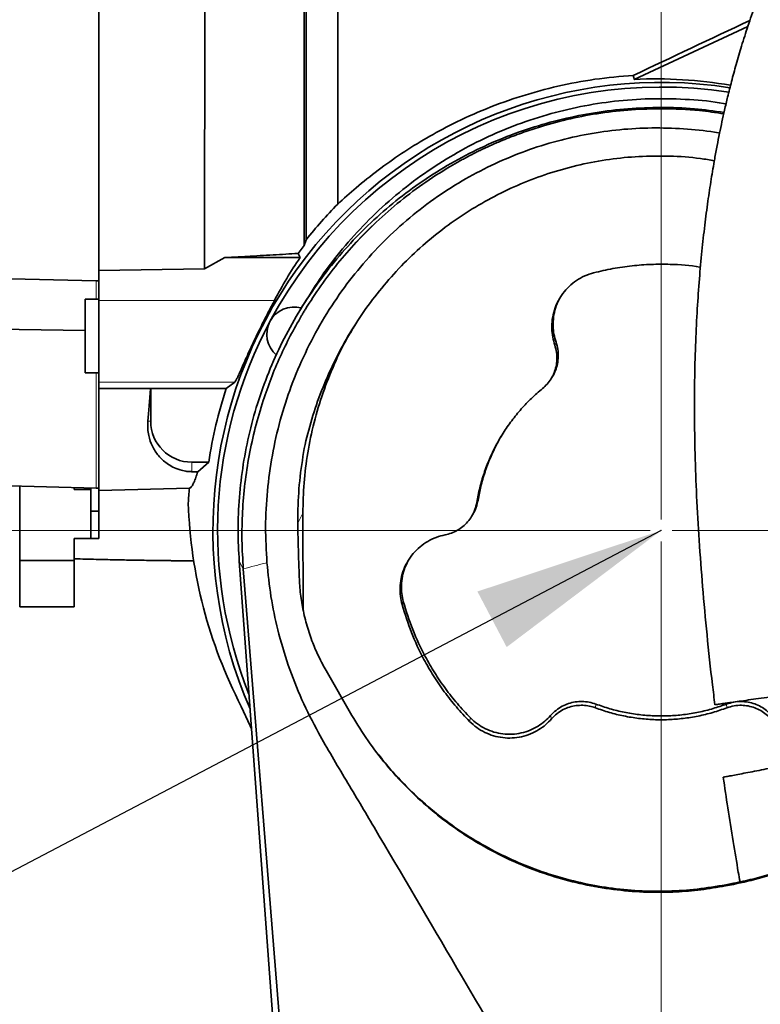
# Model space of a CAD drawing. Header units: millimetres. Extents: x 0 to 12429, y 0 to 8400.
# Tile 102 of 139: x 7152 to 7423, y 4881 to 5242. Entities that reach past the tile are written whole.
import ezdxf

# ---------------------------------------------------------------- set-up
doc = ezdxf.new("R2010")
doc.units = ezdxf.units.MM
doc.header["$LTSCALE"] = 20
doc.header["$PDSIZE"] = -1
doc.styles.add('SLDTEXTSTYLE0', font='TXT', dxfattribs={"width": 0.605})
doc.dimstyles.new('SLDDIMSTYLE1', dxfattribs={"dimtxt": 70, "dimasz": 70, "dimexe": 0, "dimexo": 0.0625, "dimgap": 17.5, "dimtad": 1, "dimdec": 0, "dimrnd": 1e-09, "dimzin": 12, "dimdsep": 46, "dimtxsty": 'SLDTEXTSTYLE0', "dimsah": 1, "dimcen": 0.09, "dimadec": 0, "dimazin": 3, "dimtfac": 1, "dimtofl": 0, "dimtmove": 0, "dimatfit": 3, "dimfxl": 1, "dimfrac": 2, "dimtolj": 1, "dimtzin": 12, "dimarcsym": 0})
doc.dimstyles.new('SLDDIMSTYLE2', dxfattribs={"dimtxt": 70, "dimasz": 70, "dimexe": 0, "dimexo": 0.0625, "dimgap": 17.5, "dimtad": 1, "dimdec": 1, "dimrnd": 1e-09, "dimzin": 12, "dimdsep": 46, "dimtxsty": 'SLDTEXTSTYLE0', "dimsah": 1, "dimcen": 0.09, "dimadec": 0, "dimazin": 3, "dimtfac": 1, "dimtmove": 0, "dimatfit": 0, "dimfxl": 1, "dimfrac": 2, "dimtolj": 1, "dimtzin": 12, "dimarcsym": 0})
doc.dimstyles.new('SLDDIMSTYLE3', dxfattribs={"dimtxt": 70, "dimasz": 70, "dimexe": 0, "dimexo": 0.0625, "dimgap": 17.5, "dimtad": 1, "dimdec": 1, "dimrnd": 1e-09, "dimzin": 12, "dimdsep": 46, "dimtxsty": 'SLDTEXTSTYLE0', "dimsah": 1, "dimcen": 0.09, "dimadec": 0, "dimazin": 3, "dimtfac": 1, "dimtofl": 0, "dimtmove": 0, "dimatfit": 3, "dimfxl": 1, "dimfrac": 2, "dimtolj": 1, "dimtzin": 12, "dimarcsym": 0})
doc.dimstyles.new('SLDDIMSTYLE5', dxfattribs={"dimtxt": 0.18, "dimasz": 70, "dimexe": 0, "dimexo": 0.0625, "dimgap": 0, "dimtad": 0, "dimtih": 1, "dimtoh": 1, "dimdec": 0, "dimrnd": 1e-09, "dimzin": 0, "dimdsep": 46, "dimtxsty": 'Standard', "dimsah": 1, "dimcen": 0.09, "dimadec": 0, "dimazin": 0, "dimtfac": 70, "dimtdec": 0, "dimtofl": 0, "dimtmove": 0, "dimatfit": 3, "dimfxl": 1, "dimfrac": 2, "dimtolj": 1, "dimtzin": 0, "dimarcsym": 0})

# ---------------------------------------------------------------- blocks, each defined once
blk = doc.blocks.new('_D_1')
at = {"color": 7, "linetype": 'Continuous', "lineweight": 0}
for p, q in [((7177, 5439.98), (5750, 5439.98)), ((5780, 5439.98), (5780, 3139.58)), ((6707.41, 3139.58), (5750, 3139.58))]:
    blk.add_line(p, q, dxfattribs=at)
at = {"color": 7, "linetype": 'Continuous', "lineweight": 18}
for points in [[(5780, 5439.98), (5770, 5369.98), (5790, 5369.98)], [(5780, 3139.58), (5790, 3209.58), (5770, 3209.58)]]:
    blk.add_solid(points, dxfattribs=at)
at = {"color": 7, "linetype": 'Continuous', "lineweight": 18, "insert": (5689.77, 4255.07), "char_height": 70, "attachment_point": 1, "rotation": 90, "style": 'SLDTEXTSTYLE0'}
blk.add_mtext('*)', dxfattribs=at)
blk = doc.blocks.new('_D_2')
at = {"color": 7, "linetype": 'Continuous', "lineweight": 0}
for p, q in [((6985.62, 5141.86), (6985.62, 5895.37)), ((8769.5, 5357.58), (8769.5, 5895.37)), ((6985.62, 5865.37), (8769.5, 5865.37))]:
    blk.add_line(p, q, dxfattribs=at)
at = {"color": 7, "linetype": 'Continuous', "lineweight": 18}
for points in [[(6985.62, 5865.37), (7055.62, 5855.37), (7055.62, 5875.37)], [(8769.5, 5865.37), (8699.5, 5875.37), (8699.5, 5855.37)]]:
    blk.add_solid(points, dxfattribs=at)
at = {"color": 7, "linetype": 'Continuous', "lineweight": 18, "insert": (7842.85, 5955.61), "char_height": 70, "attachment_point": 1, "style": 'SLDTEXTSTYLE0'}
blk.add_mtext('*)', dxfattribs=at)
blk = doc.blocks.new('_D_3')
at = {"color": 7, "linetype": 'Continuous', "lineweight": 0}
for p, q in [((5920, 5254.58), (5920, 5374.58)), ((7003.59, 5254.58), (5890, 5254.58)), ((5920, 5054.58), (5920, 5254.58)), ((7383, 5054.58), (5890, 5054.58)), ((5920, 5054.58), (5920, 4934.58))]:
    blk.add_line(p, q, dxfattribs=at)
at = {"color": 7, "linetype": 'Continuous', "lineweight": 18}
for points in [[(5920, 5254.58), (5930, 5324.58), (5910, 5324.58)], [(5920, 5054.58), (5910, 4984.58), (5930, 4984.58)]]:
    blk.add_solid(points, dxfattribs=at)
at = {"color": 7, "linetype": 'Continuous', "lineweight": 18, "insert": (5829.77, 5074.37), "char_height": 70, "attachment_point": 1, "rotation": 90, "style": 'SLDTEXTSTYLE0'}
blk.add_mtext('200', dxfattribs=at)
blk = doc.blocks.new('_D_4')
at = {"color": 7, "linetype": 'Continuous', "lineweight": 0}
for p, q in [((7383, 5054.58), (5890, 5054.58)), ((5920, 3919.58), (5920, 5054.58)), ((7383, 3919.58), (5890, 3919.58))]:
    blk.add_line(p, q, dxfattribs=at)
at = {"color": 7, "linetype": 'Continuous', "lineweight": 18}
for points in [[(5920, 5054.58), (5910, 4984.58), (5930, 4984.58)], [(5920, 3919.58), (5930, 3989.58), (5910, 3989.58)]]:
    blk.add_solid(points, dxfattribs=at)
at = {"color": 7, "linetype": 'Continuous', "lineweight": 18, "insert": (5829.77, 4452.37), "char_height": 70, "attachment_point": 1, "rotation": 90, "style": 'SLDTEXTSTYLE0'}
blk.add_mtext('*)', dxfattribs=at)
blk = doc.blocks.new('_D_6')
at = {"color": 7, "linetype": 'Continuous', "lineweight": 0}
for p, q in [((7387, 5058.58), (7387, 5615.37)), ((8569.5, 5258.58), (8569.5, 5615.37)), ((7387, 5585.37), (8569.5, 5585.37))]:
    blk.add_line(p, q, dxfattribs=at)
at = {"color": 7, "linetype": 'Continuous', "lineweight": 18}
for points in [[(7387, 5585.37), (7457, 5575.37), (7457, 5595.37)], [(8569.5, 5585.37), (8499.5, 5595.37), (8499.5, 5575.37)]]:
    blk.add_solid(points, dxfattribs=at)
at = {"color": 7, "linetype": 'Continuous', "lineweight": 18, "insert": (7943.54, 5675.61), "char_height": 70, "attachment_point": 1, "style": 'SLDTEXTSTYLE0'}
blk.add_mtext('*)', dxfattribs=at)
blk = doc.blocks.new('_D_8')
at = {"color": 7, "linetype": 'Continuous', "lineweight": 0}
for p, q in [((7391, 5054.58), (8256.08, 5054.58)), ((8226.08, 5054.58), (8226.08, 4799.58)), ((7430.9, 4799.58), (8256.08, 4799.58))]:
    blk.add_line(p, q, dxfattribs=at)
at = {"color": 7, "linetype": 'Continuous', "lineweight": 18}
for points in [[(8226.08, 5054.58), (8216.08, 4984.58), (8236.08, 4984.58)], [(8226.08, 4799.58), (8236.08, 4869.58), (8216.08, 4869.58)]]:
    blk.add_solid(points, dxfattribs=at)
at = {"color": 7, "linetype": 'Continuous', "lineweight": 18, "insert": (8135.85, 4846.87), "char_height": 70, "attachment_point": 1, "rotation": 90, "style": 'SLDTEXTSTYLE0'}
blk.add_mtext('255', dxfattribs=at)
blk = doc.blocks.new('_D_9')
at = {"color": 7, "linetype": 'Continuous', "lineweight": 0}
for p, q in [((7387, 5050.58), (7387, 2869.58)), ((7067, 3042.78), (7067, 2869.58)), ((7387, 2899.58), (7067, 2899.58))]:
    blk.add_line(p, q, dxfattribs=at)
at = {"color": 7, "linetype": 'Continuous', "lineweight": 18}
for points in [[(7067, 2899.58), (7137, 2889.58), (7137, 2909.58)], [(7387, 2899.58), (7317, 2909.58), (7317, 2889.58)]]:
    blk.add_solid(points, dxfattribs=at)
at = {"color": 7, "linetype": 'Continuous', "lineweight": 18, "insert": (7146.79, 2989.81), "char_height": 70, "attachment_point": 1, "style": 'SLDTEXTSTYLE0'}
blk.add_mtext('320', dxfattribs=at)
blk = doc.blocks.new('_D_10')
at = {"color": 7, "linetype": 'Continuous', "lineweight": 0}
for p, q in [((7387, 5050.58), (7387, 4083.11)), ((7420, 4323.68), (7420, 4083.11)), ((7387, 4113.11), (7267, 4113.11)), ((7387, 4113.11), (7420, 4113.11)), ((7420, 4113.11), (7817.6, 4113.11))]:
    blk.add_line(p, q, dxfattribs=at)
at = {"color": 7, "linetype": 'Continuous', "lineweight": 18}
for points in [[(7387, 4113.11), (7317, 4123.11), (7317, 4103.11)], [(7420, 4113.11), (7490, 4103.11), (7490, 4123.11)]]:
    blk.add_solid(points, dxfattribs=at)
at = {"color": 7, "linetype": 'Continuous', "lineweight": 18, "insert": (7710.65, 4203.34), "char_height": 70, "attachment_point": 1, "style": 'SLDTEXTSTYLE0'}
blk.add_mtext('33', dxfattribs=at)

msp = doc.modelspace()

# ---------------------------------------------------------------- linework, layer by layer
at = {"color": 7, "linetype": 'Continuous', "lineweight": 35}
for p, q in [((7181.001609, 5439.97503), (7181.001609, 5149.796746)), ((7256.893241, 5362.662904), (7256.893241, 5161.082846)), ((7268.501609, 5174.164212), (7268.501609, 5363.400932)), ((7418.718933, 5239.253961), (7377.154228, 5219.882541)), ((7256.893241, 5161.082846), (7256.243838, 5159.063673)), ((7253.976899, 5156.112625), (7256.243838, 5159.063673)), ((7219.743584, 5150.451978), (7227.163295, 5154.589461)), ((7227.163295, 5154.589461), (7234.497534, 5154.980675)), ((7254.732837, 5154.589461), (7227.163295, 5154.589461)), ((7181.001609, 5149.796746), (7219.743584, 5150.451978)), ((7181.001609, 5138.902529), (7181.001609, 5149.796746)), ((7139.891434, 5146.995892), (7180.001609, 5146.090126)), ((7180.001609, 5146.090126), (7181.001609, 5146.067438)), ((7181.001609, 5139.379774), (7176.001609, 5139.379774)), ((7176.001609, 5139.379774), (7176.001609, 5112.379774)), ((7181.001609, 5138.902529), (7181.001609, 5108.903071)), ((7257.173406, 5139.39026), (7254.513901, 5135.011882)), ((7176.001609, 5127.912077), (7139.880987, 5128.32905)), ((7176.001609, 5112.379774), (7181.001609, 5112.379774)), ((7346.715435, 5110.242822), (7347.124281, 5110.915864)), ((7181.001609, 5108.903071), (7181.001609, 5106.585348)), ((7181.001609, 5106.585348), (7199.885266, 5106.538974)), ((7181.001609, 5106.585348), (7181.001609, 5069.184517)), ((7199.885266, 5106.538974), (7200.001609, 5106.655317)), ((7200.001609, 5106.655317), (7227.680214, 5106.655317)), ((7200.001609, 5106.655317), (7200.001609, 5094.579774)), ((7230.810441, 5108.903071), (7227.680214, 5106.655317)), ((7215.001609, 5079.579774), (7221.260337, 5079.579774)), ((7217.259282, 5076.095412), (7221.260337, 5079.579774)), ((7217.259282, 5076.095412), (7215.001609, 5076.110733)), ((7139.783708, 5071.159102), (7180.001609, 5070.105959)), ((7152.001609, 5070.839165), (7152.001609, 5049.579774)), ((7172.001609, 5069.579774), (7172.001609, 5070.315447)), ((7172.001609, 5069.579774), (7178.001609, 5069.579774)), ((7178.001609, 5070.158331), (7178.001609, 5061.579774)), ((7180.001609, 5070.105959), (7181.001609, 5070.079774)), ((7181.001609, 5069.184517), (7214.153061, 5070.052619)), ((7181.001609, 5069.184517), (7181.001609, 5061.579774)), ((7181.001609, 5061.579774), (7178.001609, 5061.579774)), ((7178.001609, 5061.579774), (7178.001609, 5051.579774)), ((7181.001609, 5061.579774), (7181.001609, 5051.579774)), ((7255.748899, 5060.911948), (7255.847157, 5025.421306)), ((7317.519034, 5059.674309), (7317.926468, 5060.345037)), ((7152.001609, 5043.579774), (7152.001609, 5049.579774)), ((7172.001609, 5043.579774), (7172.001609, 5051.579774)), ((7172.001609, 5051.579774), (7178.001609, 5051.579774)), ((7181.001609, 5051.579774), (7178.001609, 5051.579774)), ((7172.001609, 5043.579774), (7152.001609, 5043.579774)), ((7152.001609, 5043.579774), (7152.001609, 5026.579774)), ((7172.001609, 5043.579774), (7172.001609, 5026.579774)), ((7287.796891, 4286.99746), (7232.415554, 5043.25938)), ((7233.922013, 5040.463248), (7250.682362, 4831.466904)), ((7152.001609, 5026.579774), (7172.001609, 5026.579774)), ((7264.240832, 5003.215148), (7273.716091, 4986.780321)), ((7410.601387, 4924.301776), (7413.450847, 4924.853847)), ((7413.533899, 4925.265646), (7410.684439, 4924.713575))]:
    msp.add_line(p, q, dxfattribs=at)
at = {"color": 8, "linetype": 'Continuous', "lineweight": 18}
for p, q in [((7180.001609, 5146.090126), (7180.001609, 5139.379774)), ((7181.001609, 5138.902529), (7245.358867, 5138.902529)), ((7348.043635, 5122.509738), (7348.491758, 5123.579711)), ((7180.001609, 5112.379774), (7180.001609, 5070.105959)), ((7181.001609, 5108.903071), (7230.810441, 5108.903071)), ((7198.93891, 5094.579774), (7200.001609, 5094.579774)), ((7215.001609, 5076.110733), (7215.001609, 5079.579774)), ((7319.449359, 5064.863727), (7319.917005, 5065.699836)), ((7253.971339, 5057.478418), (7255.748899, 5060.911948)), ((7233.922013, 5040.463248), (7232.415554, 5043.25938)), ((7292.086365, 5027.430311), (7292.543157, 5028.472289)), ((7362.910319, 4989.566963), (7363.076377, 4990.927725)), ((7411.079622, 4989.561973), (7410.913655, 4990.92277)), ((7316.811324, 4984.595047), (7317.148398, 4985.844565)), ((7346.843519, 4985.509405), (7346.486782, 4986.737686)), ((7410.601387, 4924.301776), (7410.684439, 4924.713575)), ((7413.450847, 4924.853847), (7413.533899, 4925.265646))]:
    msp.add_line(p, q, dxfattribs=at)
at = {"color": 7, "linetype": 'Continuous', "lineweight": 35, "flags": 128}
for points in [[(7377.154228, 5219.882541), (7376.959535, 5220.63713), (7376.774348, 5221.353582)], [(7254.732837, 5154.589461), (7254.339094, 5155.381977), (7253.977042, 5156.112787)], [(7236.911658, 4981.862662), (7236.413059, 4982.900903), (7233.192196, 4990.101589)]]:
    msp.add_lwpolyline(points, dxfattribs=at)
at = {"color": 7, "linetype": 'Continuous', "lineweight": 18}
msp.add_circle((7306.148775, 5183.703577), 344.814932, dxfattribs=at)
at = {"color": 7, "linetype": 'Continuous', "lineweight": 35}
for centre, radius, start, end in [((7387.001609, 5054.579774), 164.209631, 81.16995299, 203.46846453), ((7387.001609, 5054.579774), 162.5, 81.22948088, 151.875), ((7252.508617, 5126.467776), 10, 74.5611818, 229.83411289), ((7387.001609, 5054.579774), 162.5, 151.875, 201.66367989), ((7387.001609, 5054.579774), 167.616137, 161.89958267, 171.42231057), ((7215.001609, 5094.579774), 15, 180, 270), ((7387.001609, 5054.579774), 173.538216, 174.88464373, 176.69654689)]:
    msp.add_arc(centre, radius, start, end, dxfattribs=at)
for centre, major_axis, ratio, start_param, end_param in [((7431.449731, 5254.579774), (267.744188, 127.357452), 0.0225117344, 4.4960391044, 4.657007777), ((7384.916575, 5055.574284), (148.478988, -70.820845), 0.9999013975, 1.84771447, 2.0630217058), ((7387.001609, 5064.585454), (0, 160.200696), 0.9980476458, 0.9742117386, 1.0884040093), ((7194.066221, 5254.579774), (0, 185.052973), 0.0524078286, 3.6680008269, 3.7851079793), ((7387.001609, 5070.38014), (0, 174.064732), 0.9958716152, 1.6041255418, 2.0501428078)]:
    msp.add_ellipse(centre, major_axis=major_axis, ratio=ratio, start_param=start_param, end_param=end_param, dxfattribs=at)
for points, knots in [([(7219.743584, 5150.451978), (7219.744905, 5153.2541), (7219.747548, 5158.858343), (7219.75089, 5167.669009), (7219.756099, 5176.757022), (7219.761067, 5187.693824), (7219.763064, 5200.552432), (7219.76694, 5215.539183), (7219.769403, 5230.951526), (7219.768878, 5246.534086), (7219.770589, 5262.024369), (7219.768924, 5277.46295), (7219.766698, 5292.886716), (7219.765174, 5308.034416), (7219.758982, 5322.656677), (7219.754202, 5336.806653), (7219.748054, 5350.50315), (7219.738776, 5363.508354), (7219.731894, 5375.613999), (7219.721512, 5386.879993), (7219.710388, 5397.304989), (7219.700054, 5406.701365), (7219.684849, 5414.925787), (7219.671224, 5422.037639), (7219.656064, 5428.016244), (7219.638599, 5432.414444), (7219.625476, 5435.468385), (7219.611805, 5437.463742), (7219.594868, 5438.727482), (7219.584799, 5438.885711), (7219.579764, 5438.964825)], [0, 0, 0, 0, 0.0251789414, 0.0503578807, 0.0758440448, 0.1013302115, 0.1396245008, 0.1779187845, 0.21732562, 0.2567324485, 0.2950263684, 0.3333202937, 0.3727267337, 0.4121331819, 0.4504272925, 0.4887213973, 0.5281280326, 0.567534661, 0.6058286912, 0.6441227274, 0.68352927, 0.7229358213, 0.761230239, 0.7995246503, 0.8389315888, 0.8783385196, 0.908487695, 0.9386368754, 0.9693184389, 1, 1, 1, 1]), ([(7585.357203, 5420.383928), (7584.538107, 5420.296634), (7582.433461, 5420.072336), (7579.23587, 5419.441358), (7575.938187, 5418.650604), (7573.049452, 5417.820168), (7569.521321, 5416.673372), (7565.315634, 5415.086697), (7560.012995, 5412.776216), (7554.185812, 5409.887855), (7548.003648, 5406.447778), (7542.394917, 5403.013124), (7537.637627, 5399.88696), (7533.871863, 5397.283486), (7530.726663, 5395.018564), (7527.966232, 5392.968188), (7525.143296, 5390.812152), (7521.845831, 5388.213204), (7518.252368, 5385.277233), (7514.417131, 5382.027486), (7510.414237, 5378.51066), (7506.178096, 5374.642259), (7501.865371, 5370.545895), (7497.620184, 5366.355985), (7492.708974, 5361.324636), (7487.194072, 5355.407182), (7481.146456, 5348.549607), (7474.766917, 5340.912558), (7468.035366, 5332.337795), (7460.903725, 5322.568912), (7453.916768, 5312.236136), (7448.493173, 5303.525904), (7444.61758, 5296.902359), (7442.322834, 5292.844219), (7440.323045, 5289.19252), (7438.663207, 5286.074463), (7437.329379, 5283.507448), (7436.184762, 5281.260642), (7434.993855, 5278.880055), (7433.533215, 5275.893083), (7431.714099, 5272.057072), (7429.565469, 5267.344239), (7427.124703, 5261.721395), (7424.361858, 5254.962814), (7421.518621, 5247.459915), (7418.821725, 5239.680355), (7416.495948, 5232.361197), (7414.509501, 5225.568201), (7412.821757, 5219.326425), (7411.419151, 5213.745119), (7410.260238, 5208.818555), (7409.276665, 5204.383955), (7408.367445, 5200.046796), (7407.473324, 5195.519869), (7406.438299, 5189.922304), (7405.290173, 5183.129246), (7404.073507, 5175.013686), (7402.927685, 5166.223577), (7401.881391, 5156.752805), (7400.957932, 5146.544042), (7400.18345, 5135.509412), (7399.594554, 5123.563134), (7399.237088, 5110.686088), (7399.156108, 5096.908437), (7399.390685, 5082.275539), (7399.964536, 5066.839337), (7400.887557, 5050.634509), (7402.158011, 5033.696192), (7403.797502, 5016.067844), (7405.313921, 5001.665102), (7406.390417, 4993.138903), (7406.698816, 4990.696284)], [0, 0, 0, 0, 0.007112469, 0.0182752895, 0.0278485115, 0.036271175, 0.0445315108, 0.0603247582, 0.0762792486, 0.0966053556, 0.1181454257, 0.1387793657, 0.1535812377, 0.166906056, 0.1776507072, 0.1860946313, 0.1956345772, 0.207120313, 0.2205789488, 0.2332893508, 0.2473898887, 0.2627023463, 0.2779925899, 0.2930141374, 0.3077494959, 0.3302900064, 0.3520360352, 0.3729490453, 0.3996461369, 0.4260100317, 0.4525260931, 0.4791043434, 0.48917099, 0.4986135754, 0.5067283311, 0.5135387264, 0.5190658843, 0.5233285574, 0.5278951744, 0.5341364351, 0.5420250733, 0.5515269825, 0.562601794, 0.5751969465, 0.5903384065, 0.6043616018, 0.6171519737, 0.6287659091, 0.6392515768, 0.6486471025, 0.6565336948, 0.6634976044, 0.6702994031, 0.6775625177, 0.6852863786, 0.6970525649, 0.7097600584, 0.7234222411, 0.7380564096, 0.7536851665, 0.7705783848, 0.7889139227, 0.808703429, 0.8299544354, 0.8526693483, 0.87685879, 0.9025359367, 0.9296792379, 0.9582193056, 0.9880305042, 1, 1, 1, 1]), ([(7256.243838, 5159.063673), (7256.243825, 5161.333724), (7256.2438, 5165.873821), (7256.243803, 5173.089091), (7256.243852, 5180.585378), (7256.24383, 5189.498134), (7256.243808, 5199.892967), (7256.243863, 5211.950807), (7256.243818, 5224.431176), (7256.243798, 5235.83164), (7256.243858, 5245.902119), (7256.243816, 5255.87968), (7256.243803, 5267.169644), (7256.24386, 5279.793487), (7256.243812, 5292.359191), (7256.243817, 5304.652035), (7256.243844, 5316.470394), (7256.243774, 5327.859991), (7256.24383, 5338.832954), (7256.243831, 5349.203506), (7256.243807, 5358.805756), (7256.243868, 5367.686753), (7256.243811, 5375.842341), (7256.243821, 5383.119487), (7256.24384, 5389.409822), (7256.243771, 5394.764723), (7256.243831, 5399.163934), (7256.243842, 5402.151598), (7256.243795, 5404.059922), (7256.243821, 5405.214492), (7256.243851, 5405.942949), (7256.243831, 5406.034183), (7256.243821, 5406.0798)], [0, 0, 0, 0, 0.02536856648, 0.05073707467, 0.07644500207, 0.10215295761, 0.13907027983, 0.17598769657, 0.21397911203, 0.25197025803, 0.27734165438, 0.30279612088, 0.33968023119, 0.3765644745, 0.41451981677, 0.45247491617, 0.48935382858, 0.52623258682, 0.56418118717, 0.60213005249, 0.63904856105, 0.67596723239, 0.71396005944, 0.75195265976, 0.78883176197, 0.82571068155, 0.86365951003, 0.9016085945, 0.92605488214, 0.950501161, 0.97525057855, 1, 1, 1, 1]), ([(7376.774348, 5221.353582), (7372.067136, 5220.956085), (7362.789705, 5220.172658), (7349.12556, 5217.540996), (7335.850908, 5213.938424), (7322.952594, 5209.306148), (7311.333942, 5204.077236), (7300.996338, 5198.477084), (7291.849011, 5192.772739), (7283.223302, 5186.657056), (7275.372452, 5180.416208), (7270.722047, 5176.184658), (7268.501609, 5174.164212)], [0, 0, 0, 0, 0.1141683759, 0.22501414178, 0.33628798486, 0.44752129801, 0.55831157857, 0.64811129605, 0.73821740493, 0.82827383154, 0.91800556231, 1, 1, 1, 1]), ([(7257.231494, 5139.352476), (7259.255679, 5142.583055), (7263.55293, 5149.441421), (7271.225831, 5159.17046), (7280.001412, 5168.726216), (7289.687836, 5177.558103), (7300.058303, 5185.502874), (7310.923241, 5192.446337), (7322.286964, 5198.446773), (7334.24203, 5203.496491), (7346.550999, 5207.480549), (7358.992005, 5210.36821), (7371.585144, 5212.206834), (7384.419062, 5213.006445), (7397.231932, 5212.584718), (7406.042772, 5211.832818), (7410.450607, 5210.957077), (7410.760395, 5210.895529)], [0, 0, 0, 0, 0.0636042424, 0.1350288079, 0.2064513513, 0.2799968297, 0.3535435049, 0.4242690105, 0.494993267, 0.5678129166, 0.6406335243, 0.7106971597, 0.7807605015, 0.8528733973, 0.9249856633, 0.9947279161, 1, 1, 1, 1]), ([(7232.419043, 5043.259635), (7232.221398, 5047.03211), (7231.811414, 5054.857527), (7232.335365, 5066.753395), (7233.759039, 5078.849417), (7236.139352, 5090.797865), (7239.439338, 5102.524282), (7243.650592, 5113.955855), (7248.756013, 5125.016975), (7254.713607, 5135.643267), (7261.481651, 5145.772683), (7269.018977, 5155.343548), (7277.284208, 5164.293685), (7286.234157, 5172.559273), (7295.804956, 5180.097017), (7305.934419, 5186.865521), (7316.560874, 5192.823555), (7327.622307, 5197.929541), (7339.054338, 5202.140885), (7350.781471, 5205.442595), (7362.730102, 5207.818139), (7374.828619, 5209.260832), (7386.999515, 5209.726887), (7398.778761, 5209.324063), (7406.422587, 5208.293816), (7410.044484, 5207.805651)], [0, 0, 0, 0, 0.0408762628, 0.0847915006, 0.1287043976, 0.1726128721, 0.2165124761, 0.2604013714, 0.3042777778, 0.3481403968, 0.3919884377, 0.4358189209, 0.4796316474, 0.5234266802, 0.5672047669, 0.6109671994, 0.6547130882, 0.6984443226, 0.7421630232, 0.7858717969, 0.8295735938, 0.8732690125, 0.9169612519, 0.9606534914, 1, 1, 1, 1]), ([(7387.374886, 5209.144924), (7383.626882, 5209.076565), (7376.122166, 5208.939687), (7364.901104, 5207.646737), (7353.755115, 5205.627713), (7346.476619, 5203.57646), (7342.837569, 5202.550889)], [0, 0, 0, 0, 0.2487664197, 0.4981108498, 0.7490690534, 1, 1, 1, 1]), ([(7409.920405, 5207.246269), (7406.964472, 5207.709866), (7399.499775, 5208.880602), (7391.940672, 5209.04539), (7387.374886, 5209.144924)], [0, 0, 0, 0, 0.3959883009, 1, 1, 1, 1]), ([(7242.56537, 5042.75265), (7242.329996, 5047.123424), (7241.858397, 5055.880777), (7242.589312, 5069.056901), (7244.363055, 5082.138658), (7247.282018, 5094.993815), (7251.333164, 5107.531562), (7256.467029, 5119.679879), (7262.651322, 5131.360846), (7269.757752, 5142.315679), (7277.738477, 5152.467618), (7286.483972, 5161.790434), (7296.025233, 5170.333676), (7306.095032, 5177.854163), (7316.604933, 5184.31569), (7327.430664, 5189.764077), (7338.683963, 5194.286901), (7350.133687, 5197.796912), (7361.704766, 5200.268557), (7373.308358, 5201.738066), (7384.991584, 5202.276764), (7396.564522, 5201.74508), (7404.388526, 5200.992648), (7408.255333, 5200.188186), (7408.399101, 5200.158276)], [0, 0, 0, 0, 0.0505997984, 0.1013825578, 0.1521592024, 0.2027506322, 0.252978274, 0.3033999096, 0.3538126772, 0.4040281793, 0.452266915, 0.5006988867, 0.5491213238, 0.5973470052, 0.642797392, 0.6884224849, 0.7340466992, 0.7794958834, 0.8233411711, 0.867348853, 0.9113601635, 0.9552104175, 0.9983347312, 1, 1, 1, 1]), ([(7342.837569, 5202.550889), (7341.790199, 5202.224734), (7339.697699, 5201.573122), (7336.589851, 5200.51103), (7333.509102, 5199.388448), (7330.456665, 5198.198915), (7327.013789, 5196.772585), (7323.870148, 5195.373832), (7321.237032, 5194.128098), (7319.717361, 5193.383753), (7318.553712, 5192.800888), (7317.32652, 5192.176339), (7315.823922, 5191.390729), (7314.131825, 5190.477962), (7312.449305, 5189.54207), (7307.929719, 5186.951874), (7300.775117, 5182.404348), (7291.341179, 5175.422141), (7285.544495, 5170.205208), (7282.649805, 5167.600028)], [0, 0, 0, 0, 0.0468612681, 0.0936222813, 0.1402935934, 0.1869343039, 0.2335721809, 0.2995003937, 0.3339166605, 0.3580267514, 0.3717999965, 0.3895246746, 0.416859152, 0.4442454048, 0.4716713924, 0.4991234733, 0.6668326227, 0.8336262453, 1, 1, 1, 1]), ([(7406.485565, 5190.062569), (7404.791885, 5190.358774), (7399.3785, 5191.305512), (7390.099677, 5191.877807), (7378.94211, 5191.795467), (7368.000515, 5190.695059), (7357.347725, 5188.734024), (7346.889515, 5185.902112), (7336.762578, 5182.239018), (7327.03397, 5177.758847), (7317.740858, 5172.532153), (7308.902001, 5166.591044), (7300.521139, 5159.932514), (7292.668693, 5152.567116), (7285.380591, 5144.545936), (7278.755956, 5135.994414), (7272.779932, 5126.885269), (7267.512327, 5117.247546), (7262.999307, 5107.130688), (7259.232896, 5096.724637), (7257.426419, 5089.599987), (7256.524556, 5086.043085)], [0, 0, 0, 0, 0.02559502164, 0.08180743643, 0.13779752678, 0.19113371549, 0.24466597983, 0.29819954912, 0.35153752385, 0.40412533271, 0.45689333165, 0.50966789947, 0.56226469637, 0.61605865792, 0.6700278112, 0.72400542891, 0.77781097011, 0.83326772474, 0.88889644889, 0.94453280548, 1, 1, 1, 1]), ([(7256.893241, 5161.082846), (7258.769741, 5163.352954), (7262.540743, 5167.914947), (7266.50834, 5172.074505), (7268.501609, 5174.164212)], [0, 0, 0, 0, 0.4976130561, 1, 1, 1, 1]), ([(7256.681298, 5135.679107), (7258.516934, 5138.551345), (7262.188152, 5144.295739), (7268.438165, 5152.474669), (7275.198128, 5160.323688), (7280.165893, 5165.174562), (7282.649805, 5167.600028)], [0, 0, 0, 0, 0.2477727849, 0.495538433, 0.7477662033, 1, 1, 1, 1]), ([(7234.497534, 5154.980675), (7234.742933, 5154.993945), (7238.237849, 5155.182939), (7244.951337, 5155.550156), (7250.966633, 5155.92514), (7253.976746, 5156.112786)], [0, 0, 0, 0, 0.0363565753, 0.5177833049, 1, 1, 1, 1]), ([(7401.401214, 5151.070942), (7401.326423, 5151.086122), (7397.688258, 5151.824533), (7391.612685, 5152.115692), (7383.312787, 5152.169265), (7376.277585, 5151.632314), (7369.231156, 5150.637457), (7364.590202, 5149.536057), (7362.263597, 5148.983903)], [0, 0, 0, 0, 0.0058036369, 0.2823143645, 0.4594224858, 0.6374301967, 0.8182364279, 1, 1, 1, 1]), ([(7362.263597, 5148.983903), (7361.164279, 5148.639328), (7358.965635, 5147.950176), (7355.941767, 5146.24056), (7353.238757, 5144.077501), (7350.932814, 5141.488598), (7349.103333, 5138.546157), (7347.782858, 5135.342201), (7347.028003, 5131.957601), (7346.857384, 5128.630538), (7347.177704, 5125.443135), (7347.754991, 5123.487536), (7348.043635, 5122.509738)], [0, 0, 0, 0, 0.1023208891, 0.2046424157, 0.3070036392, 0.4093647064, 0.5116857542, 0.6140065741, 0.7164117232, 0.8188176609, 0.9094088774, 1, 1, 1, 1]), ([(7245.358867, 5138.902529), (7244.993584, 5138.206595), (7244.26277, 5136.814254), (7242.963648, 5134.337886), (7241.591267, 5131.670544), (7240.135917, 5128.776721), (7238.642655, 5125.713146), (7237.14751, 5122.550191), (7235.734343, 5119.461119), (7234.457692, 5116.603299), (7233.352042, 5114.091976), (7232.44455, 5112.040597), (7231.73117, 5110.488768), (7231.143003, 5109.304589), (7230.928505, 5109.045615), (7230.810441, 5108.903071)], [0, 0, 0, 0, 0.0747017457, 0.1494541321, 0.2238935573, 0.298346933, 0.378782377, 0.4592042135, 0.5401614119, 0.6210840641, 0.6972914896, 0.7734665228, 0.8437387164, 0.913990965, 1, 1, 1, 1]), ([(7350.369526, 5140.424996), (7350.114098, 5140.035376), (7349.233484, 5138.692124), (7348.265818, 5136.129631), (7347.493135, 5132.824658), (7347.3348, 5129.582066), (7347.641985, 5126.454459), (7348.206399, 5124.545067), (7348.491758, 5123.579711)], [0, 0, 0, 0, 0.07969478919, 0.27475595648, 0.46445406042, 0.6596592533, 0.82792952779, 1, 1, 1, 1]), ([(7256.681298, 5135.679107), (7256.440368, 5135.284436), (7255.958576, 5134.495205), (7255.48738, 5133.699622), (7255.251816, 5133.301887)], [0, 0, 0, 0, 0.5000716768, 1, 1, 1, 1]), ([(7255.251816, 5133.301887), (7253.850654, 5130.83765), (7251.043696, 5125.901025), (7247.343613, 5118.203562), (7243.997241, 5110.313007), (7242.136478, 5104.900423), (7241.205141, 5102.191355)], [0, 0, 0, 0, 0.2485858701, 0.4979940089, 0.7487395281, 1, 1, 1, 1]), ([(7255.748899, 5060.911948), (7255.827944, 5064.607201), (7255.986033, 5071.997712), (7257.397497, 5083.117772), (7259.704616, 5094.18658), (7262.950932, 5105.02404), (7267.105294, 5115.416638), (7271.067164, 5123.704488), (7273.960649, 5128.350531), (7274.901371, 5129.861038)], [0, 0, 0, 0, 0.1529314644, 0.3058631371, 0.4632407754, 0.6206187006, 0.7734878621, 0.92635705, 1, 1, 1, 1]), ([(7348.043635, 5122.509738), (7348.293132, 5121.624508), (7348.792122, 5119.854061), (7348.893248, 5117.182026), (7348.555782, 5114.648884), (7347.829637, 5112.299277), (7346.70897, 5110.114732), (7345.285631, 5108.15637), (7344.103869, 5107.089981), (7343.528975, 5106.571213)], [0, 0, 0, 0, 0.1562854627, 0.3125686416, 0.4514534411, 0.590334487, 0.7293318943, 0.8683275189, 1, 1, 1, 1]), ([(7348.491758, 5123.579711), (7348.740148, 5122.711672), (7349.24547, 5120.945752), (7349.370042, 5118.265422), (7349.073433, 5115.65346), (7348.32211, 5113.252306), (7347.643486, 5111.64475), (7347.134059, 5110.943413), (7347.11278, 5110.914117)], [0, 0, 0, 0, 0.2054577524, 0.417979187, 0.6073599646, 0.8022192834, 0.9917386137, 1, 1, 1, 1]), ([(7343.528975, 5106.571213), (7342.163918, 5105.396059), (7339.433801, 5103.045748), (7335.673442, 5099.092164), (7332.191432, 5094.835662), (7329.068825, 5090.306622), (7326.342217, 5085.584175), (7323.992745, 5080.66225), (7322.036804, 5075.522509), (7320.46735, 5070.23755), (7319.786362, 5066.642714), (7319.449359, 5064.863727)], [0, 0, 0, 0, 0.109776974, 0.2195541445, 0.3321887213, 0.4448237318, 0.5546010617, 0.664378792, 0.7770145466, 0.8896505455, 1, 1, 1, 1]), ([(7233.922013, 5040.463248), (7233.709987, 5043.958613), (7233.286443, 5050.940986), (7233.533746, 5061.416695), (7234.409136, 5071.808915), (7235.983228, 5082.08047), (7238.169989, 5092.24128), (7240.191757, 5098.8692), (7241.205141, 5102.191355)], [0, 0, 0, 0, 0.1678961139, 0.3353907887, 0.5020532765, 0.6678027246, 0.8334906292, 1, 1, 1, 1]), ([(7215.001609, 5076.110733), (7214.800987, 5076.114652), (7214.048019, 5076.12936), (7212.459481, 5076.304355), (7210.241413, 5076.849183), (7207.988998, 5077.793704), (7205.363687, 5079.468268), (7202.699465, 5081.908029), (7200.475605, 5085.348136), (7199.32081, 5088.751198), (7198.822437, 5091.870521), (7198.900089, 5093.676775), (7198.93891, 5094.579774)], [0, 0, 0, 0, 0.0112569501, 0.0422489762, 0.0972307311, 0.1861420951, 0.2754730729, 0.4493344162, 0.6238309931, 0.7978476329, 0.898938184, 1, 1, 1, 1]), ([(7328.913551, 5089.868369), (7328.167349, 5088.612684), (7326.500989, 5085.808584), (7324.342543, 5081.168301), (7322.396233, 5076.024885), (7320.885247, 5070.843399), (7320.230121, 5067.363192), (7319.917005, 5065.699836)], [0, 0, 0, 0, 0.1688243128, 0.3770057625, 0.5906877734, 0.8043703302, 1, 1, 1, 1]), ([(7256.524556, 5086.043085), (7255.857048, 5082.127589), (7254.522018, 5074.296507), (7253.789164, 5062.340754), (7253.975404, 5050.32626), (7254.2416, 5042.277314), (7254.374726, 5038.25201)], [0, 0, 0, 0, 0.2478287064, 0.4956630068, 0.7477794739, 1, 1, 1, 1]), ([(7217.259282, 5076.095412), (7217.012288, 5075.360058), (7216.518299, 5073.889346), (7215.865747, 5072.241667), (7215.261425, 5071.025112), (7214.686412, 5070.22103), (7214.336614, 5070.110292), (7214.154561, 5070.052658)], [0, 0, 0, 0, 0.1954237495, 0.3908482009, 0.5882842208, 0.7857204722, 1, 1, 1, 1]), ([(7319.449359, 5064.863727), (7319.24821, 5063.966277), (7318.845914, 5062.171389), (7317.665103, 5059.772256), (7316.164413, 5057.703691), (7314.408867, 5055.981171), (7312.384521, 5054.591272), (7310.200822, 5053.543995), (7308.653566, 5053.167092), (7307.900658, 5052.983687)], [0, 0, 0, 0, 0.1562601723, 0.3125182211, 0.4513867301, 0.5902515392, 0.7292525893, 0.868251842, 1, 1, 1, 1]), ([(7319.917005, 5065.699836), (7319.715922, 5064.823131), (7319.306843, 5063.03958), (7318.546364, 5061.244172), (7317.95605, 5060.417865), (7317.907178, 5060.349455)], [0, 0, 0, 0, 0.4699807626, 0.9561195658, 1, 1, 1, 1]), ([(7307.900658, 5052.983687), (7306.782316, 5052.707087), (7304.545625, 5052.153885), (7301.422778, 5050.632685), (7298.592415, 5048.639248), (7296.132299, 5046.19646), (7294.126098, 5043.37163), (7292.611926, 5040.254616), (7291.651233, 5036.922662), (7291.277181, 5033.612322), (7291.401695, 5030.411276), (7291.858142, 5028.423966), (7292.086365, 5027.430311)], [0, 0, 0, 0, 0.1023206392, 0.2046419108, 0.3070027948, 0.4093635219, 0.5116835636, 0.6140033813, 0.7164077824, 0.8188129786, 0.9094065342, 1, 1, 1, 1]), ([(7172.000795, 5044.171856), (7172.401061, 5044.160014), (7175.397674, 5044.071361), (7180.616179, 5043.947016), (7187.282476, 5043.800418), (7192.829009, 5043.696938), (7197.259212, 5043.624513), (7200.544205, 5043.577105), (7202.750607, 5043.548215), (7204.235603, 5043.529994), (7205.479319, 5043.515471), (7206.864311, 5043.500168), (7209.344492, 5043.474901), (7212.339274, 5043.447565), (7214.794295, 5043.434518), (7215.77005, 5043.429333)], [0, 0, 0, 0, 0.02741108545, 0.2052144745, 0.35742119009, 0.48409154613, 0.58529331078, 0.66109014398, 0.70933402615, 0.73660897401, 0.76298675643, 0.79464959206, 0.83159231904, 0.93306590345, 1, 1, 1, 1]), ([(7339.457468, 4847.823259), (7330.364065, 4863.276522), (7311.147589, 4895.932859), (7288.611674, 4934.402766), (7271.575485, 4963.0711), (7262.367795, 4978.43857), (7255.18318, 4992.457179), (7250.216641, 5005.093112), (7246.475813, 5017.757854), (7243.847168, 5030.335173), (7242.992638, 5038.613472), (7242.56537, 5042.75265)], [0, 0, 0, 0, 0.245007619, 0.5177580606, 0.6092259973, 0.7006854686, 0.7624805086, 0.8243962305, 0.886196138, 0.9430976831, 1, 1, 1, 1]), ([(7294.471925, 5043.693661), (7293.998194, 5042.796455), (7293.006182, 5040.917672), (7292.125167, 5037.753353), (7291.753087, 5034.535988), (7291.871724, 5031.39326), (7292.317686, 5029.453167), (7292.543157, 5028.472289)], [0, 0, 0, 0, 0.1929504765, 0.4040459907, 0.6212697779, 0.8085204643, 1, 1, 1, 1]), ([(7254.374726, 5038.25201), (7254.478922, 5036.161605), (7254.687315, 5031.980763), (7255.68466, 5025.718127), (7257.192598, 5019.502183), (7259.186034, 5013.644539), (7261.517485, 5008.190408), (7263.331368, 5004.87664), (7264.240832, 5003.215148)], [0, 0, 0, 0, 0.1705791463, 0.3411607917, 0.5166811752, 0.6922023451, 0.8456731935, 1, 1, 1, 1]), ([(7413.450847, 4924.853847), (7416.927192, 4925.616074), (7423.892388, 4927.14327), (7434.061167, 4930.519684), (7443.934384, 4934.645571), (7453.412952, 4939.572846), (7462.431225, 4945.27056), (7470.949392, 4951.685302), (7478.908255, 4958.756178), (7486.266381, 4966.45273), (7492.957913, 4974.749366), (7498.959221, 4983.584844), (7504.212668, 4992.85832), (7508.724299, 5002.590062), (7512.405691, 5012.738534), (7515.315274, 5023.227699), (7516.501318, 5030.364516), (7517.093836, 5033.929896)], [0, 0, 0, 0, 0.06591315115, 0.13206342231, 0.19821503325, 0.26413001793, 0.33001715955, 0.39613586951, 0.46225919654, 0.52815265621, 0.59465805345, 0.66139107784, 0.72812982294, 0.79464304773, 0.86305434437, 0.93158527, 1, 1, 1, 1]), ([(7292.086365, 5027.430311), (7293.153082, 5023.996715), (7295.299562, 5017.087523), (7299.39281, 5008.418888), (7303.548346, 5001.22641), (7307.515794, 4995.400976), (7311.90034, 4989.800206), (7315.171454, 4986.333147), (7316.811324, 4984.595047)], [0, 0, 0, 0, 0.2156172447, 0.4338718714, 0.5735815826, 0.7139999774, 0.8566229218, 1, 1, 1, 1]), ([(7292.543157, 5028.472289), (7293.610427, 5025.038775), (7295.758152, 5018.129328), (7299.85066, 5009.48136), (7303.993361, 5002.327033), (7307.930727, 4996.554359), (7312.279747, 4991.00401), (7315.522686, 4987.567377), (7317.148398, 4985.844565)], [0, 0, 0, 0, 0.2166704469, 0.4360177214, 0.5752116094, 0.7151063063, 0.8571804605, 1, 1, 1, 1]), ([(7412.678923, 4991.540205), (7413.604456, 4991.670903), (7415.48153, 4991.93597), (7418.89227, 4992.417612), (7422.684165, 4992.953078), (7426.679824, 4993.517318), (7430.806905, 4994.100117), (7434.827489, 4994.667877), (7438.749472, 4995.221713), (7442.405115, 4995.737938), (7445.796454, 4996.216841), (7448.817006, 4996.643383), (7451.423586, 4997.011466), (7453.541917, 4997.310603), (7455.075217, 4997.527125), (7455.978355, 4997.65466), (7456.019406, 4997.660457), (7456.03761, 4997.663028)], [0, 0, 0, 0, 0.0677716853, 0.137447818, 0.2052445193, 0.2751622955, 0.3403681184, 0.4075722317, 0.4710661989, 0.5363800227, 0.6003675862, 0.666083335, 0.7325290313, 0.8007132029, 0.8707827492, 0.9426982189, 1, 1, 1, 1]), ([(7346.486782, 4986.737686), (7347.12644, 4987.396407), (7348.405747, 4988.713837), (7350.674617, 4990.171122), (7353.073162, 4991.19562), (7355.542733, 4991.790438), (7358.073713, 4991.94767), (7360.627369, 4991.711839), (7362.254069, 4991.191009), (7363.076377, 4990.927725)], [0, 0, 0, 0, 0.1510811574, 0.302159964, 0.4410477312, 0.5799312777, 0.7189241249, 0.8579142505, 1, 1, 1, 1]), ([(7363.076377, 4990.927725), (7364.776698, 4990.333015), (7368.177343, 4989.143592), (7373.483346, 4987.867023), (7378.913393, 4986.986005), (7384.399529, 4986.556025), (7389.853652, 4986.568984), (7395.290684, 4987.011359), (7400.718499, 4987.90667), (7405.966097, 4989.186179), (7409.31212, 4990.360632), (7410.913655, 4990.92277)], [0, 0, 0, 0, 0.1105212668, 0.2210427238, 0.3344835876, 0.4479248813, 0.5584465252, 0.6689685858, 0.782410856, 0.8958534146, 1, 1, 1, 1]), ([(7406.751572, 4990.703184), (7406.743115, 4990.70199), (7406.721312, 4990.698911), (7407.553928, 4990.816488), (7408.989229, 4991.019171), (7410.754309, 4991.268424), (7412.034311, 4991.449177), (7412.678923, 4991.540205)], [0, 0, 0, 0, 0.1564906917, 0.4034663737, 0.6577092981, 0.8276218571, 1, 1, 1, 1]), ([(7410.913655, 4990.92277), (7411.789447, 4991.198566), (7413.541017, 4991.750153), (7416.229809, 4991.954734), (7418.827123, 4991.716876), (7421.282825, 4991.067173), (7423.584699, 4990.003238), (7425.719809, 4988.582647), (7426.903844, 4987.351599), (7427.502382, 4986.729295)], [0, 0, 0, 0, 0.1510811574, 0.302159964, 0.4410477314, 0.579931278, 0.7189241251, 0.8579142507, 1, 1, 1, 1]), ([(7346.843519, 4985.509405), (7347.485521, 4986.167956), (7348.769517, 4987.48505), (7351.033354, 4988.908452), (7353.396347, 4989.882757), (7355.795064, 4990.428748), (7358.248205, 4990.550434), (7360.657395, 4990.29669), (7362.172848, 4989.805831), (7362.910319, 4989.566963)], [0, 0, 0, 0, 0.15623086, 0.3124596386, 0.4513373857, 0.5902113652, 0.7292215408, 0.8682298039, 1, 1, 1, 1]), ([(7362.910319, 4989.566963), (7364.610439, 4988.972014), (7368.010681, 4987.782117), (7373.314512, 4986.501267), (7378.741592, 4985.612933), (7384.225087, 4985.172139), (7389.678158, 4985.171037), (7395.115496, 4985.596319), (7400.544781, 4986.47137), (7405.910061, 4987.754576), (7409.367143, 4988.963251), (7411.079622, 4989.561973)], [0, 0, 0, 0, 0.1097533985, 0.2195069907, 0.3321176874, 0.4447288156, 0.5544826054, 0.6642367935, 0.7768489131, 0.889461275, 1, 1, 1, 1]), ([(7411.079622, 4989.561973), (7411.957384, 4989.836516), (7413.712895, 4990.385598), (7416.381272, 4990.562919), (7418.923755, 4990.29791), (7421.294249, 4989.638904), (7423.510934, 4988.580601), (7425.510169, 4987.212995), (7426.610329, 4986.061375), (7427.145581, 4985.501088)], [0, 0, 0, 0, 0.1562295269, 0.3124568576, 0.4513591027, 0.5902574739, 0.7292723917, 0.8682853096, 1, 1, 1, 1]), ([(7273.716091, 4986.780321), (7275.63015, 4983.645567), (7279.465028, 4977.364989), (7286.223849, 4968.58915), (7293.651133, 4960.361883), (7301.774415, 4952.796934), (7310.548098, 4945.954125), (7319.909955, 4939.865069), (7329.77574, 4934.580189), (7340.00175, 4930.185115), (7350.5267, 4926.720445), (7361.268773, 4924.165967), (7372.205476, 4922.518216), (7382.617405, 4921.841987), (7392.412608, 4921.999348), (7401.559794, 4922.74306), (7407.588853, 4923.782433), (7410.601387, 4924.301776)], [0, 0, 0, 0, 0.0695000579, 0.1392455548, 0.2089869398, 0.2784813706, 0.3480406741, 0.4178581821, 0.4876698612, 0.5572211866, 0.6254041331, 0.6938426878, 0.7622762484, 0.8304523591, 0.8869437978, 0.9435093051, 1, 1, 1, 1]), ([(7316.811324, 4984.595047), (7317.659299, 4983.815053), (7319.355255, 4982.255061), (7322.347622, 4980.490352), (7325.572392, 4979.230304), (7328.967323, 4978.527216), (7332.43006, 4978.413646), (7335.86444, 4978.871644), (7339.172343, 4979.909728), (7342.137945, 4981.424691), (7344.737019, 4983.294585), (7346.141352, 4984.771132), (7346.843519, 4985.509405)], [0, 0, 0, 0, 0.1023465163, 0.2046935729, 0.307078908, 0.4094640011, 0.5117888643, 0.6141134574, 0.7165074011, 0.8189021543, 0.9094510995, 1, 1, 1, 1]), ([(7317.148398, 4985.844565), (7317.976752, 4985.082626), (7319.633463, 4983.558743), (7322.556575, 4981.834915), (7325.706669, 4980.604045), (7329.023052, 4979.917172), (7332.405786, 4979.806127), (7335.760975, 4980.253447), (7338.992661, 4981.267487), (7341.889897, 4982.747429), (7344.428982, 4984.574092), (7345.800849, 4986.016488), (7346.486782, 4986.737686)], [0, 0, 0, 0, 0.1023428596, 0.2046863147, 0.3070659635, 0.4094454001, 0.5117740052, 0.6141023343, 0.7165033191, 0.8189050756, 0.9094525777, 1, 1, 1, 1]), ([(7497.960634, 4982.372052), (7496.162068, 4979.681131), (7492.271518, 4973.860289), (7485.320871, 4965.578781), (7477.492753, 4957.619774), (7469.122428, 4950.482277), (7460.245636, 4944.093106), (7450.749015, 4938.417794), (7441.927828, 4934.122312), (7434.10353, 4930.970089), (7427.388382, 4928.685669), (7420.533186, 4926.737308), (7415.866998, 4925.756201), (7413.533899, 4925.265646)], [0, 0, 0, 0, 0.0933725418, 0.2019779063, 0.3105821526, 0.4137885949, 0.5169936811, 0.6233348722, 0.7296754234, 0.7968299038, 0.8639843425, 0.9319920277, 1, 1, 1, 1]), ([(7458.862817, 4973.579944), (7458.872456, 4973.581803), (7458.901484, 4973.587399), (7458.086717, 4973.430328), (7456.469585, 4973.118577), (7454.118491, 4972.665333), (7451.126097, 4972.08846), (7447.727208, 4971.433222), (7443.944747, 4970.704039), (7440.060834, 4969.955298), (7436.046986, 4969.181509), (7432.120042, 4968.424473), (7428.251461, 4967.678687), (7424.575566, 4966.970049), (7421.122394, 4966.304346), (7417.857522, 4965.674944), (7416.053937, 4965.327249), (7415.107655, 4965.144825)], [0, 0, 0, 0, 0.0385061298, 0.1159574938, 0.1905369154, 0.2675029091, 0.3382990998, 0.4114482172, 0.477491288, 0.5456592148, 0.6083946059, 0.6729996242, 0.734996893, 0.798703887, 0.8624269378, 0.9278199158, 1, 1, 1, 1]), ([(7410.684439, 4924.713575), (7407.195041, 4924.123056), (7400.216224, 4922.942016), (7389.513308, 4922.250158), (7378.703783, 4922.388838), (7367.955912, 4923.443462), (7357.452727, 4925.358968), (7347.160174, 4928.110086), (7337.055474, 4931.728008), (7327.25887, 4936.181378), (7317.925948, 4941.394309), (7309.025396, 4947.363687), (7300.586881, 4954.094944), (7293.380637, 4960.928867), (7287.722338, 4967.045268), (7284.808819, 4970.738756), (7283.553465, 4972.330177)], [0, 0, 0, 0, 0.0735954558, 0.1471913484, 0.2229446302, 0.2986987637, 0.3722846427, 0.4458715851, 0.5215376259, 0.597205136, 0.6718653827, 0.7465266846, 0.8232521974, 0.8999791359, 0.9569038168, 1, 1, 1, 1]), ([(7409.733553, 4964.109514), (7410.281573, 4960.380383), (7411.434934, 4952.532056), (7413.301807, 4940.926338), (7414.809648, 4931.881769), (7415.680049, 4926.956707), (7415.886437, 4925.788887)], [0, 0, 0, 0, 0.2917635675, 0.6140455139, 0.9084832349, 1, 1, 1, 1]), ([(7415.107655, 4965.144825), (7414.262415, 4964.981879), (7412.54702, 4964.651185), (7410.871547, 4964.328188), (7409.843445, 4964.12999), (7409.789524, 4964.119595), (7409.763869, 4964.11465)], [0, 0, 0, 0, 0.254023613, 0.515535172, 0.7694916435, 1, 1, 1, 1])]:
    msp.add_open_spline(points, degree=3, knots=knots, dxfattribs=at)
at = {"color": 8, "linetype": 'Continuous', "lineweight": 18}
for points, knots in [([(7282.649805, 5167.600028), (7280.345365, 5165.352817), (7275.723997, 5160.846215), (7269.071864, 5153.216938), (7262.593987, 5144.891697), (7258.648331, 5138.743951), (7256.681298, 5135.679107)], [0, 0, 0, 0, 0.23389214, 0.4690518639, 0.7353057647, 1, 1, 1, 1]), ([(7242.56537, 5042.75265), (7241.055478, 5042.370975), (7237.989532, 5041.595955), (7235.291394, 5040.844588), (7233.922013, 5040.463248)], [0, 0, 0, 0, 0.4924718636, 1, 1, 1, 1])]:
    msp.add_open_spline(points, degree=3, knots=knots, dxfattribs=at)
at = {"color": 7, "linetype": 'Continuous', "lineweight": 0}
msp.add_point((7387.001609, 5054.579774), dxfattribs=at)

# ---------------------------------------------------------------- dimensions: what is measured, and where the dimension line sits
at = {"color": 7, "linetype": 'Continuous', "lineweight": 18}
for base, p1, p2, dimstyle, picture, middle in [((8769.501609, 5865.374319), (6985.621903, 5137.860103), (8769.501609, 5353.579774), 'SLDDIMSTYLE1', '_D_2', (7877.561756, 5865.374319)), ((8569.501609, 5585.374319), (7387.001609, 5054.579774), (8569.501609, 5254.579774), 'SLDDIMSTYLE3', '_D_6', (7978.251609, 5585.374319)), ((7067.001609, 2899.579774), (7387.001609, 5054.579774), (7067.001609, 3046.777006), 'SLDDIMSTYLE3', '_D_9', (7227.001609, 2899.579774)), ((7420.001609, 4113.107001), (7387.001609, 5054.579774), (7420.001609, 4327.679774), 'SLDDIMSTYLE2', '_D_10', (7764.126262, 4113.107001))]:
    dim = msp.add_linear_dim(base=base, p1=p1, p2=p2, dimstyle=dimstyle, dxfattribs=at)
    dim.commit()
    dim.dimension.update_dxf_attribs({"geometry": picture, "text_midpoint": middle, "dimtype": 160})
for base, p1, p2, dimstyle, picture, middle in [((5780.001584, 3139.579774), (7181.001609, 5439.97503), (6711.410047, 3139.579774), 'SLDDIMSTYLE1', '_D_1', (5780.001584, 4289.777402)), ((5920.001584, 5254.579774), (7387.001609, 5054.579774), (7007.59451, 5254.579774), 'SLDDIMSTYLE2', '_D_3', (5920.001584, 5154.579774)), ((5920.001584, 5054.579774), (7387.001609, 3919.579774), (7387.001609, 5054.579774), 'SLDDIMSTYLE3', '_D_4', (5920.001584, 4487.079774)), ((8226.084098, 4799.579774), (7387.001609, 5054.579774), (7426.901609, 4799.579774), 'SLDDIMSTYLE3', '_D_8', (8226.084098, 4927.079774))]:
    dim = msp.add_linear_dim(base=base, p1=p1, p2=p2, angle=90, dimstyle=dimstyle, dxfattribs=at)
    dim.commit()
    dim.dimension.update_dxf_attribs({"geometry": picture, "text_midpoint": middle, "dimtype": 160})

# ---------------------------------------------------------------- leaders
at = {"color": 7, "linetype": 'Continuous', "lineweight": 0}
msp.add_leader([(7387.001609, 5054.579774), (6978.888889, 4840)], dimstyle='SLDDIMSTYLE5', dxfattribs=at)

doc.saveas('drawing.dxf')
